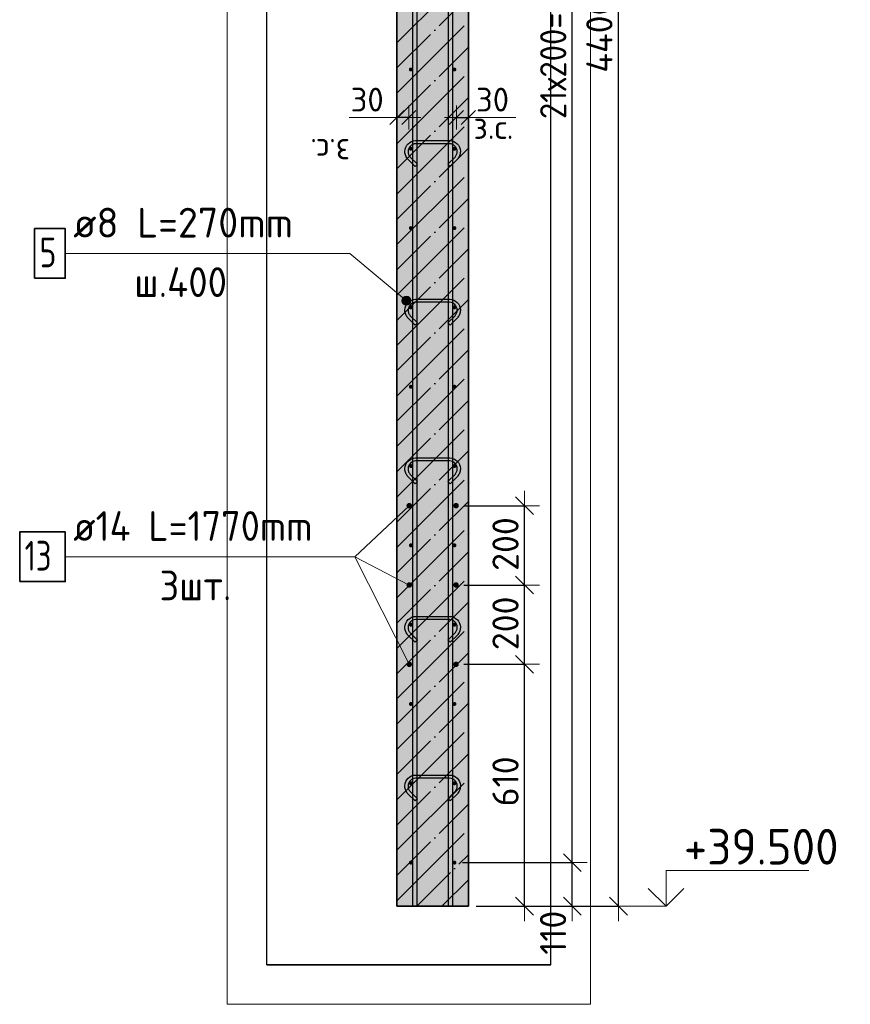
# Model space of a CAD drawing. Header units: millimetres. Extents: x 5077 to 50019, y 6526 to 90933.
# Tile 49 of 60: x 37315 to 39409, y 36386 to 38869. Entities that reach past the tile are written whole.
import ezdxf

# ---------------------------------------------------------------- set-up
doc = ezdxf.new("R2010")
doc.units = ezdxf.units.MM
doc.header["$PDMODE"] = 65
doc.linetypes.add('______11', pattern=[150, 120, -15, 0, -15])
doc.linetypes.add('______5', pattern=[330, 240, -30, 30, -30])
for name, color, linetype, lineweight in [('Standard', 7, 'Continuous', 25), ('Арм.стержн. вертикальными 1', 22, 'Continuous', 35), ('Арм.стержн.горизонт. 1', 180, 'Continuous', 35), ('Арм.стержн.горизонт. 2', 202, 'Continuous', 35), ('Высотная отметки_ общее', 7, 'Continuous', 13), ('Размерная линия_ общее', 7, 'Continuous', 13), ('Размерная линия_ общее_1', 7, 'Continuous', 13)]:
    doc.layers.add(name, color=color, linetype=linetype, lineweight=lineweight)
doc.layers.add('Арм.стержн.Стяжки', color=7, linetype='Continuous', lineweight=35, true_color=0x501e0f)
doc.styles.add('ISOCPEUR', font='ISOCPEUR')
doc.dimstyles.new('DIMSTYLE_3', dxfattribs={"dimtxt": 66, "dimasz": 75, "dimexe": 0, "dimexo": 0, "dimgap": 33, "dimtad": 2, "dimdec": 0, "dimrnd": 5, "dimzin": 12, "dimdsep": 46, "dimtxsty": 'ISOCPEUR', "dimblk1": 'ALL_ML_STRICH', "dimblk2": 'ALL_ML_STRICH', "dimsah": 1, "dimcen": 0, "dimclrd": 7, "dimclre": 256, "dimclrt": 7, "dimadec": 0, "dimazin": 0, "dimtfac": 1, "dimtdec": 0, "dimtix": 1, "dimtmove": 2, "dimatfit": 3, "dimfxl": 0, "dimtvp": 1.2, "dimtzin": 0, "dimlwd": 0, "dimlwe": -3, "dimarcsym": 0})
doc.dimstyles.new('DIMSTYLE_8', dxfattribs={"dimtxt": 60, "dimasz": 60, "dimexe": 0, "dimexo": 0.001, "dimgap": 30, "dimtad": 2, "dimdec": 0, "dimrnd": 5, "dimzin": 12, "dimdsep": 46, "dimtxsty": 'ISOCPEUR', "dimblk1": 'ALL_ML_STRICH', "dimblk2": 'ALL_ML_STRICH', "dimsah": 1, "dimcen": 0, "dimse1": 1, "dimse2": 1, "dimclrd": 7, "dimclre": 256, "dimclrt": 7, "dimadec": 0, "dimazin": 0, "dimtfac": 1, "dimtdec": 0, "dimtix": 1, "dimtmove": 2, "dimatfit": 3, "dimfxl": 0, "dimtvp": 1.2, "dimtzin": 0, "dimlwd": 0, "dimlwe": -3, "dimarcsym": 0})
doc.dimstyles.new('DIMSTYLE_9', dxfattribs={"dimtxt": 66, "dimasz": 75, "dimexe": 0, "dimexo": 0, "dimgap": 33, "dimtad": 2, "dimdec": 0, "dimrnd": 5, "dimzin": 12, "dimdsep": 46, "dimtxsty": 'ISOCPEUR', "dimblk1": 'ALL_ML_STRICH', "dimblk2": 'ALL_ML_STRICH', "dimsah": 1, "dimcen": 0, "dimclrd": 7, "dimclre": 256, "dimclrt": 7, "dimadec": 0, "dimazin": 0, "dimtfac": 1, "dimtdec": 0, "dimtix": 1, "dimtmove": 2, "dimatfit": 3, "dimfxl": 0, "dimtzin": 0, "dimlwd": 0, "dimlwe": -3, "dimarcsym": 0})

# ---------------------------------------------------------------- blocks, each defined once
blk = doc.blocks.new('ALL_ML_STRICH')
at = {"color": 0, "linetype": 'ByBlock', "lineweight": -2}
for p, q in [((0, -0.5), (0, 0.5)), ((-1, 0), (0.5, 0)), ((-0.3, -0.3), (0.3, 0.3))]:
    blk.add_line(p, q, dxfattribs=at)
blk = doc.blocks.new('*D32')
at = {"layer": 'DEFPOINTS', "color": 7, "linetype": 'Continuous', "lineweight": 13, "transparency": 33554687}
for p in [(38416.3, 38622.3), (38416.3, 38613.6), (38446.3, 38613.6)]:
    blk.add_point(p, dxfattribs=at)
at = {"layer": 'Размерная линия_ общее_1', "color": 7, "linetype": 'Continuous', "lineweight": -2, "transparency": 33554687}
blk.add_line((38416.3, 38622.3), (38446.3, 38622.3), dxfattribs=at)
at = {"layer": 'Размерная линия_ общее_1', "color": 7, "linetype": 'Continuous', "lineweight": 13, "transparency": 33554687, "xscale": 60, "yscale": 60, "zscale": 60, "rotation": 180}
blk.add_blockref('ALL_ML_STRICH', (38416.3, 38622.3), dxfattribs=at)
at = {"layer": 'Размерная линия_ общее_1', "color": 7, "linetype": 'Continuous', "lineweight": 13, "transparency": 33554687, "xscale": 60, "yscale": 60, "zscale": 60}
blk.add_blockref('ALL_ML_STRICH', (38446.3, 38622.3), dxfattribs=at)
at = {"layer": 'Размерная линия_ общее_1', "color": 7, "linetype": 'Continuous', "lineweight": 13, "transparency": 33554687, "insert": (38507.3, 38667.3), "char_height": 60, "width": 120, "attachment_point": 5, "style": 'ISOCPEUR'}
blk.add_mtext('\\A1;{30}', dxfattribs=at)
at = {"layer": 'Размерная линия_ общее_1', "color": 7, "linetype": 'Continuous', "lineweight": 13, "transparency": 33554687, "insert": (38459.3, 38628.2), "char_height": 60, "width": 3, "attachment_point": 1, "line_spacing_factor": 0.60241, "style": 'ISOCPEUR'}
blk.add_mtext('з.с.', dxfattribs=at)
blk = doc.blocks.new('*D33')
at = {"layer": 'DEFPOINTS', "color": 7, "linetype": 'Continuous', "lineweight": 13, "transparency": 33554687}
for p in [(38266.3, 38613.6), (38296.3, 38622.3), (38296.3, 38613.6)]:
    blk.add_point(p, dxfattribs=at)
at = {"layer": 'Размерная линия_ общее_1', "color": 7, "linetype": 'Continuous', "lineweight": -2, "transparency": 33554687}
blk.add_line((38296.3, 38622.3), (38266.3, 38622.3), dxfattribs=at)
at = {"layer": 'Размерная линия_ общее_1', "color": 7, "linetype": 'Continuous', "lineweight": 13, "transparency": 33554687, "xscale": 60, "yscale": 60, "zscale": 60}
for p, rotation in [((38296.3, 38622.3), 360), ((38266.3, 38622.3), 180)]:
    blk.add_blockref('ALL_ML_STRICH', p, dxfattribs=dict(at, rotation=rotation))
at = {"layer": 'Размерная линия_ общее_1', "color": 7, "linetype": 'Continuous', "lineweight": 13, "transparency": 33554687, "insert": (38191.3, 38667.3), "char_height": 60, "width": 120, "attachment_point": 5, "style": 'ISOCPEUR'}
blk.add_mtext('\\A1;{30}', dxfattribs=at)
at = {"layer": 'Размерная линия_ общее_1', "color": 7, "linetype": 'Continuous', "lineweight": 13, "transparency": 33554687, "insert": (38148.3, 38508.2), "char_height": 60, "width": 3, "attachment_point": 1, "rotation": 180, "line_spacing_factor": 0.60241, "style": 'ISOCPEUR'}
blk.add_mtext('з.с.', dxfattribs=at)
blk = doc.blocks.new('*D196')
at = {"layer": 'DEFPOINTS', "color": 7, "linetype": 'Continuous', "lineweight": 13, "transparency": 33554687}
for p in [(38415.3, 37243.3), (38446.3, 36633.3), (38588, 36633.3)]:
    blk.add_point(p, dxfattribs=at)
at = {"layer": 'Размерная линия_ общее', "color": 253, "linetype": 'Continuous', "lineweight": -2, "true_color": 0xa0a0a0, "transparency": 33554687}
for p, q in [((38435.3, 37243.3), (38588, 37243.3)), ((38466.3, 36633.3), (38588, 36633.3))]:
    blk.add_line(p, q, dxfattribs=at)
at = {"layer": 'Размерная линия_ общее', "color": 7, "linetype": 'Continuous', "lineweight": -2, "transparency": 33554687}
blk.add_line((38588, 36633.3), (38588, 37243.3), dxfattribs=at)
at = {"layer": 'Размерная линия_ общее', "color": 7, "linetype": 'Continuous', "lineweight": 13, "transparency": 33554687, "xscale": 75, "yscale": 75, "zscale": 75}
for p, rotation in [((38588, 37243.3), 90), ((38588, 36633.3), 270)]:
    blk.add_blockref('ALL_ML_STRICH', p, dxfattribs=dict(at, rotation=rotation))
at = {"layer": 'Размерная линия_ общее', "color": 7, "linetype": 'Continuous', "lineweight": 13, "transparency": 33554687, "insert": (38540, 36948.2), "char_height": 66, "width": 198, "attachment_point": 5, "rotation": 90, "style": 'ISOCPEUR'}
blk.add_mtext('\\A1;{610}', dxfattribs=at)
blk = doc.blocks.new('*D197')
at = {"layer": 'DEFPOINTS', "color": 7, "linetype": 'Continuous', "lineweight": 13, "transparency": 33554687}
for p in [(38415.3, 37443.3), (38415.3, 37243.3), (38588, 37243.3)]:
    blk.add_point(p, dxfattribs=at)
at = {"layer": 'Размерная линия_ общее', "color": 253, "linetype": 'Continuous', "lineweight": -2, "true_color": 0xa0a0a0, "transparency": 33554687}
for p, q in [((38435.3, 37443.3), (38588, 37443.3)), ((38435.3, 37243.3), (38588, 37243.3))]:
    blk.add_line(p, q, dxfattribs=at)
at = {"layer": 'Размерная линия_ общее', "color": 7, "linetype": 'Continuous', "lineweight": -2, "transparency": 33554687}
blk.add_line((38588, 37243.3), (38588, 37443.3), dxfattribs=at)
at = {"layer": 'Размерная линия_ общее', "color": 7, "linetype": 'Continuous', "lineweight": 13, "transparency": 33554687, "xscale": 75, "yscale": 75, "zscale": 75}
for p, rotation in [((38588, 37443.3), 90), ((38588, 37243.3), 270)]:
    blk.add_blockref('ALL_ML_STRICH', p, dxfattribs=dict(at, rotation=rotation))
at = {"layer": 'Размерная линия_ общее', "color": 7, "linetype": 'Continuous', "lineweight": 13, "transparency": 33554687, "insert": (38540, 37346.6), "char_height": 66, "width": 198, "attachment_point": 5, "rotation": 90, "style": 'ISOCPEUR'}
blk.add_mtext('\\A1;{200}', dxfattribs=at)
blk = doc.blocks.new('*D198')
at = {"layer": 'DEFPOINTS', "color": 7, "linetype": 'Continuous', "lineweight": 13, "transparency": 33554687}
for p in [(38415.3, 37643.3), (38415.3, 37443.3), (38588, 37443.3)]:
    blk.add_point(p, dxfattribs=at)
at = {"layer": 'Размерная линия_ общее', "color": 253, "linetype": 'Continuous', "lineweight": -2, "true_color": 0xa0a0a0, "transparency": 33554687}
for p, q in [((38435.3, 37643.3), (38588, 37643.3)), ((38435.3, 37443.3), (38588, 37443.3))]:
    blk.add_line(p, q, dxfattribs=at)
at = {"layer": 'Размерная линия_ общее', "color": 7, "linetype": 'Continuous', "lineweight": -2, "transparency": 33554687}
blk.add_line((38588, 37443.3), (38588, 37643.3), dxfattribs=at)
at = {"layer": 'Размерная линия_ общее', "color": 7, "linetype": 'Continuous', "lineweight": 13, "transparency": 33554687, "xscale": 75, "yscale": 75, "zscale": 75}
for p, rotation in [((38588, 37643.3), 90), ((38588, 37443.3), 270)]:
    blk.add_blockref('ALL_ML_STRICH', p, dxfattribs=dict(at, rotation=rotation))
at = {"layer": 'Размерная линия_ общее', "color": 7, "linetype": 'Continuous', "lineweight": 13, "transparency": 33554687, "insert": (38540, 37546.6), "char_height": 66, "width": 198, "attachment_point": 5, "rotation": 90, "style": 'ISOCPEUR'}
blk.add_mtext('\\A1;{200}', dxfattribs=at)
blk = doc.blocks.new('*D283')
at = {"layer": 'DEFPOINTS', "color": 7, "linetype": 'Continuous', "lineweight": 13, "transparency": 33554687}
for p in [(38411.3, 36743.3), (38446.3, 36633.3), (38708.3, 36633.3)]:
    blk.add_point(p, dxfattribs=at)
at = {"layer": 'Размерная линия_ общее', "color": 253, "linetype": 'Continuous', "lineweight": -2, "true_color": 0xa0a0a0, "transparency": 33554687}
for p, q in [((38431.3, 36743.3), (38708.3, 36743.3)), ((38466.3, 36633.3), (38708.3, 36633.3))]:
    blk.add_line(p, q, dxfattribs=at)
at = {"layer": 'Размерная линия_ общее', "color": 7, "linetype": 'Continuous', "lineweight": -2, "transparency": 33554687}
blk.add_line((38708.3, 36633.3), (38708.3, 36743.3), dxfattribs=at)
at = {"layer": 'Размерная линия_ общее', "color": 7, "linetype": 'Continuous', "lineweight": 13, "transparency": 33554687, "xscale": 75, "yscale": 75, "zscale": 75}
for p, rotation in [((38708.3, 36743.3), 90), ((38708.3, 36633.3), 270)]:
    blk.add_blockref('ALL_ML_STRICH', p, dxfattribs=dict(at, rotation=rotation))
at = {"layer": 'Размерная линия_ общее', "color": 7, "linetype": 'Continuous', "lineweight": 13, "transparency": 33554687, "insert": (38659.9, 36566.5), "char_height": 66, "width": 198, "attachment_point": 5, "rotation": 90, "style": 'ISOCPEUR'}
blk.add_mtext('\\A1;{110}', dxfattribs=at)
blk = doc.blocks.new('*D284')
at = {"layer": 'DEFPOINTS', "color": 7, "linetype": 'Continuous', "lineweight": 13, "transparency": 33554687}
for p in [(38411.3, 40943.3), (38411.3, 36743.3), (38708.3, 36743.3)]:
    blk.add_point(p, dxfattribs=at)
at = {"layer": 'Размерная линия_ общее', "color": 253, "linetype": 'Continuous', "lineweight": -2, "true_color": 0xa0a0a0, "transparency": 33554687}
for p, q in [((38431.3, 40943.3), (38708.3, 40943.3)), ((38431.3, 36743.3), (38708.3, 36743.3))]:
    blk.add_line(p, q, dxfattribs=at)
at = {"layer": 'Размерная линия_ общее', "color": 7, "linetype": 'Continuous', "lineweight": -2, "transparency": 33554687}
blk.add_line((38708.3, 36743.3), (38708.3, 40943.3), dxfattribs=at)
at = {"layer": 'Размерная линия_ общее', "color": 7, "linetype": 'Continuous', "lineweight": 13, "transparency": 33554687, "xscale": 75, "yscale": 75, "zscale": 75}
for p, rotation in [((38708.3, 40943.3), 90), ((38708.3, 36743.3), 270)]:
    blk.add_blockref('ALL_ML_STRICH', p, dxfattribs=dict(at, rotation=rotation))
at = {"layer": 'Размерная линия_ общее', "color": 7, "linetype": 'Continuous', "lineweight": 13, "transparency": 33554687, "insert": (38627.3, 38618.3), "char_height": 66, "width": 3.3, "attachment_point": 1, "rotation": 90, "line_spacing_factor": 0.60241, "style": 'ISOCPEUR'}
blk.add_mtext('\\W0.91;21х200=4200', dxfattribs=at)
blk = doc.blocks.new('*D286')
at = {"layer": 'DEFPOINTS', "color": 7, "linetype": 'Continuous', "lineweight": 13, "transparency": 33554687}
for p in [(38446.3, 41033.3), (38446.3, 36633.3), (38824.7, 36633.3)]:
    blk.add_point(p, dxfattribs=at)
at = {"layer": 'Размерная линия_ общее', "color": 253, "linetype": 'Continuous', "lineweight": -2, "true_color": 0xa0a0a0, "transparency": 33554687}
for p, q in [((38466.3, 41033.3), (38824.7, 41033.3)), ((38466.3, 36633.3), (38824.7, 36633.3))]:
    blk.add_line(p, q, dxfattribs=at)
at = {"layer": 'Размерная линия_ общее', "color": 7, "linetype": 'Continuous', "lineweight": -2, "transparency": 33554687}
blk.add_line((38824.7, 36633.3), (38824.7, 41033.3), dxfattribs=at)
at = {"layer": 'Размерная линия_ общее', "color": 7, "linetype": 'Continuous', "lineweight": 13, "transparency": 33554687, "xscale": 75, "yscale": 75, "zscale": 75}
for p, rotation in [((38824.7, 41033.3), 90), ((38824.7, 36633.3), 270)]:
    blk.add_blockref('ALL_ML_STRICH', p, dxfattribs=dict(at, rotation=rotation))
at = {"layer": 'Размерная линия_ общее', "color": 7, "linetype": 'Continuous', "lineweight": 13, "transparency": 33554687, "insert": (38776.7, 38830), "char_height": 66, "width": 264, "attachment_point": 5, "rotation": 90, "style": 'ISOCPEUR'}
blk.add_mtext('\\A1;{4400}', dxfattribs=at)
blk = doc.blocks.new('COMPLEX_ELEVATIONDIM_3')
at = {"layer": 'Высотная отметки_ общее', "color": 7, "linetype": 'Continuous', "lineweight": 13, "transparency": 33554687}
for p, q in [((38944.7, 36633.3), (38944.7, 36723.3)), ((38944.7, 36723.3), (39304.7, 36723.3)), ((38944.7, 36633.3), (38899.7, 36678.3)), ((38944.7, 36633.3), (38989.7, 36678.3)), ((38944.7, 36633.3), (38944.7, 36633.3)), ((38944.7, 36633.3), (38944.7, 36633.3)), ((38944.7, 36633.3), (38944.7, 36633.3)), ((38944.7, 36633.3), (38944.7, 36633.3))]:
    blk.add_line(p, q, dxfattribs=at)
blk.add_lwpolyline([(38944.7, 36633.3), (38884.7, 36633.3), (38884.7, 36633.3), (38838.5, 36633.3)], dxfattribs=at)
at = {"layer": 'Высотная отметки_ общее', "color": 7, "linetype": 'Continuous', "lineweight": 13, "transparency": 33554687, "insert": (38989.7, 36738.3), "char_height": 90, "width": 447.716, "attachment_point": 7, "style": 'ISOCPEUR'}
blk.add_mtext('\\W0.96;+39.500', dxfattribs=at)

msp = doc.modelspace()

# ---------------------------------------------------------------- hatches: boundary and pattern name
at = {"layer": 'Standard', "linetype": 'Continuous', "lineweight": -3, "true_color": 0xc7c7c7, "transparency": 33554687}
msp.add_hatch(color=9, dxfattribs=at).paths.add_polyline_path([(38446.3, 41033.3), (38266.3, 41033.3), (38266.3, 36633.3), (38446.3, 36633.3)])
at = {"layer": 'Арм.стержн.горизонт. 1', "linetype": 'Continuous', "lineweight": 50, "transparency": 33554687}
for points in [[(38306.3, 38743.3), (38305.9, 38745.3), (38304.8, 38746.9), (38303.2, 38748), (38301.3, 38748.3), (38299.4, 38748), (38297.8, 38746.9), (38296.7, 38745.3), (38296.3, 38743.3), (38296.7, 38741.4), (38297.8, 38739.8), (38299.4, 38738.7), (38301.3, 38738.3), (38303.2, 38738.7), (38304.8, 38739.8), (38305.9, 38741.4)], [(38416.3, 38743.3), (38415.9, 38745.3), (38414.8, 38746.9), (38413.2, 38748), (38411.3, 38748.3), (38409.4, 38748), (38407.8, 38746.9), (38406.7, 38745.3), (38406.3, 38743.3), (38406.7, 38741.4), (38407.8, 38739.8), (38409.4, 38738.7), (38411.3, 38738.3), (38413.2, 38738.7), (38414.8, 38739.8), (38415.9, 38741.4)], [(38306.3, 38543.3), (38305.9, 38545.3), (38304.8, 38546.9), (38303.2, 38548), (38301.3, 38548.3), (38299.4, 38548), (38297.8, 38546.9), (38296.7, 38545.3), (38296.3, 38543.3), (38296.7, 38541.4), (38297.8, 38539.8), (38299.4, 38538.7), (38301.3, 38538.3), (38303.2, 38538.7), (38304.8, 38539.8), (38305.9, 38541.4)], [(38416.3, 38543.3), (38415.9, 38545.3), (38414.8, 38546.9), (38413.2, 38548), (38411.3, 38548.3), (38409.4, 38548), (38407.8, 38546.9), (38406.7, 38545.3), (38406.3, 38543.3), (38406.7, 38541.4), (38407.8, 38539.8), (38409.4, 38538.7), (38411.3, 38538.3), (38413.2, 38538.7), (38414.8, 38539.8), (38415.9, 38541.4)], [(38306.3, 38343.3), (38305.9, 38345.3), (38304.8, 38346.9), (38303.2, 38348), (38301.3, 38348.3), (38299.4, 38348), (38297.8, 38346.9), (38296.7, 38345.3), (38296.3, 38343.3), (38296.7, 38341.4), (38297.8, 38339.8), (38299.4, 38338.7), (38301.3, 38338.3), (38303.2, 38338.7), (38304.8, 38339.8), (38305.9, 38341.4)], [(38416.3, 38343.3), (38415.9, 38345.3), (38414.8, 38346.9), (38413.2, 38348), (38411.3, 38348.3), (38409.4, 38348), (38407.8, 38346.9), (38406.7, 38345.3), (38406.3, 38343.3), (38406.7, 38341.4), (38407.8, 38339.8), (38409.4, 38338.7), (38411.3, 38338.3), (38413.2, 38338.7), (38414.8, 38339.8), (38415.9, 38341.4)], [(38306.3, 38143.3), (38305.9, 38145.3), (38304.8, 38146.9), (38303.2, 38148), (38301.3, 38148.3), (38299.4, 38148), (38297.8, 38146.9), (38296.7, 38145.3), (38296.3, 38143.3), (38296.7, 38141.4), (38297.8, 38139.8), (38299.4, 38138.7), (38301.3, 38138.3), (38303.2, 38138.7), (38304.8, 38139.8), (38305.9, 38141.4)], [(38416.3, 38143.3), (38415.9, 38145.3), (38414.8, 38146.9), (38413.2, 38148), (38411.3, 38148.3), (38409.4, 38148), (38407.8, 38146.9), (38406.7, 38145.3), (38406.3, 38143.3), (38406.7, 38141.4), (38407.8, 38139.8), (38409.4, 38138.7), (38411.3, 38138.3), (38413.2, 38138.7), (38414.8, 38139.8), (38415.9, 38141.4)], [(38306.3, 37943.3), (38305.9, 37945.3), (38304.8, 37946.9), (38303.2, 37948), (38301.3, 37948.3), (38299.4, 37948), (38297.8, 37946.9), (38296.7, 37945.3), (38296.3, 37943.3), (38296.7, 37941.4), (38297.8, 37939.8), (38299.4, 37938.7), (38301.3, 37938.3), (38303.2, 37938.7), (38304.8, 37939.8), (38305.9, 37941.4)], [(38416.3, 37943.3), (38415.9, 37945.3), (38414.8, 37946.9), (38413.2, 37948), (38411.3, 37948.3), (38409.4, 37948), (38407.8, 37946.9), (38406.7, 37945.3), (38406.3, 37943.3), (38406.7, 37941.4), (38407.8, 37939.8), (38409.4, 37938.7), (38411.3, 37938.3), (38413.2, 37938.7), (38414.8, 37939.8), (38415.9, 37941.4)], [(38306.3, 37743.3), (38305.9, 37745.3), (38304.8, 37746.9), (38303.2, 37748), (38301.3, 37748.3), (38299.4, 37748), (38297.8, 37746.9), (38296.7, 37745.3), (38296.3, 37743.3), (38296.7, 37741.4), (38297.8, 37739.8), (38299.4, 37738.7), (38301.3, 37738.3), (38303.2, 37738.7), (38304.8, 37739.8), (38305.9, 37741.4)], [(38416.3, 37743.3), (38415.9, 37745.3), (38414.8, 37746.9), (38413.2, 37748), (38411.3, 37748.3), (38409.4, 37748), (38407.8, 37746.9), (38406.7, 37745.3), (38406.3, 37743.3), (38406.7, 37741.4), (38407.8, 37739.8), (38409.4, 37738.7), (38411.3, 37738.3), (38413.2, 37738.7), (38414.8, 37739.8), (38415.9, 37741.4)], [(38306.3, 37543.3), (38305.9, 37545.3), (38304.8, 37546.9), (38303.2, 37548), (38301.3, 37548.3), (38299.4, 37548), (38297.8, 37546.9), (38296.7, 37545.3), (38296.3, 37543.3), (38296.7, 37541.4), (38297.8, 37539.8), (38299.4, 37538.7), (38301.3, 37538.3), (38303.2, 37538.7), (38304.8, 37539.8), (38305.9, 37541.4)], [(38416.3, 37543.3), (38415.9, 37545.3), (38414.8, 37546.9), (38413.2, 37548), (38411.3, 37548.3), (38409.4, 37548), (38407.8, 37546.9), (38406.7, 37545.3), (38406.3, 37543.3), (38406.7, 37541.4), (38407.8, 37539.8), (38409.4, 37538.7), (38411.3, 37538.3), (38413.2, 37538.7), (38414.8, 37539.8), (38415.9, 37541.4)], [(38306.3, 37343.3), (38305.9, 37345.3), (38304.8, 37346.9), (38303.2, 37348), (38301.3, 37348.3), (38299.4, 37348), (38297.8, 37346.9), (38296.7, 37345.3), (38296.3, 37343.3), (38296.7, 37341.4), (38297.8, 37339.8), (38299.4, 37338.7), (38301.3, 37338.3), (38303.2, 37338.7), (38304.8, 37339.8), (38305.9, 37341.4)], [(38416.3, 37343.3), (38415.9, 37345.3), (38414.8, 37346.9), (38413.2, 37348), (38411.3, 37348.3), (38409.4, 37348), (38407.8, 37346.9), (38406.7, 37345.3), (38406.3, 37343.3), (38406.7, 37341.4), (38407.8, 37339.8), (38409.4, 37338.7), (38411.3, 37338.3), (38413.2, 37338.7), (38414.8, 37339.8), (38415.9, 37341.4)], [(38306.3, 37143.3), (38305.9, 37145.3), (38304.8, 37146.9), (38303.2, 37148), (38301.3, 37148.3), (38299.4, 37148), (38297.8, 37146.9), (38296.7, 37145.3), (38296.3, 37143.3), (38296.7, 37141.4), (38297.8, 37139.8), (38299.4, 37138.7), (38301.3, 37138.3), (38303.2, 37138.7), (38304.8, 37139.8), (38305.9, 37141.4)], [(38416.3, 37143.3), (38415.9, 37145.3), (38414.8, 37146.9), (38413.2, 37148), (38411.3, 37148.3), (38409.4, 37148), (38407.8, 37146.9), (38406.7, 37145.3), (38406.3, 37143.3), (38406.7, 37141.4), (38407.8, 37139.8), (38409.4, 37138.7), (38411.3, 37138.3), (38413.2, 37138.7), (38414.8, 37139.8), (38415.9, 37141.4)], [(38306.3, 36943.3), (38305.9, 36945.3), (38304.8, 36946.9), (38303.2, 36948), (38301.3, 36948.3), (38299.4, 36948), (38297.8, 36946.9), (38296.7, 36945.3), (38296.3, 36943.3), (38296.7, 36941.4), (38297.8, 36939.8), (38299.4, 36938.7), (38301.3, 36938.3), (38303.2, 36938.7), (38304.8, 36939.8), (38305.9, 36941.4)], [(38416.3, 36943.3), (38415.9, 36945.3), (38414.8, 36946.9), (38413.2, 36948), (38411.3, 36948.3), (38409.4, 36948), (38407.8, 36946.9), (38406.7, 36945.3), (38406.3, 36943.3), (38406.7, 36941.4), (38407.8, 36939.8), (38409.4, 36938.7), (38411.3, 36938.3), (38413.2, 36938.7), (38414.8, 36939.8), (38415.9, 36941.4)], [(38306.3, 36743.3), (38305.9, 36745.3), (38304.8, 36746.9), (38303.2, 36748), (38301.3, 36748.3), (38299.4, 36748), (38297.8, 36746.9), (38296.7, 36745.3), (38296.3, 36743.3), (38296.7, 36741.4), (38297.8, 36739.8), (38299.4, 36738.7), (38301.3, 36738.3), (38303.2, 36738.7), (38304.8, 36739.8), (38305.9, 36741.4)], [(38416.3, 36743.3), (38415.9, 36745.3), (38414.8, 36746.9), (38413.2, 36748), (38411.3, 36748.3), (38409.4, 36748), (38407.8, 36746.9), (38406.7, 36745.3), (38406.3, 36743.3), (38406.7, 36741.4), (38407.8, 36739.8), (38409.4, 36738.7), (38411.3, 36738.3), (38413.2, 36738.7), (38414.8, 36739.8), (38415.9, 36741.4)]]:
    msp.add_hatch(color=4, dxfattribs=at).paths.add_polyline_path(points)
at = {"layer": 'Арм.стержн.горизонт. 2', "linetype": 'Continuous', "lineweight": 50, "transparency": 33554687}
for points in [[(38304.3, 37643.3), (38303.8, 37646), (38302.3, 37648.3), (38300, 37649.8), (38297.3, 37650.3), (38294.6, 37649.8), (38292.4, 37648.3), (38290.8, 37646), (38290.3, 37643.3), (38290.8, 37640.7), (38292.4, 37638.4), (38294.6, 37636.9), (38297.3, 37636.3), (38300, 37636.9), (38302.3, 37638.4), (38303.8, 37640.7)], [(38422.3, 37643.3), (38421.8, 37646), (38420.3, 37648.3), (38418, 37649.8), (38415.3, 37650.3), (38412.6, 37649.8), (38410.4, 37648.3), (38408.8, 37646), (38408.3, 37643.3), (38408.8, 37640.7), (38410.4, 37638.4), (38412.6, 37636.9), (38415.3, 37636.3), (38418, 37636.9), (38420.3, 37638.4), (38421.8, 37640.7)], [(38304.3, 37443.3), (38303.8, 37446), (38302.3, 37448.3), (38300, 37449.8), (38297.3, 37450.3), (38294.6, 37449.8), (38292.4, 37448.3), (38290.8, 37446), (38290.3, 37443.3), (38290.8, 37440.7), (38292.4, 37438.4), (38294.6, 37436.9), (38297.3, 37436.3), (38300, 37436.9), (38302.3, 37438.4), (38303.8, 37440.7)], [(38422.3, 37443.3), (38421.8, 37446), (38420.3, 37448.3), (38418, 37449.8), (38415.3, 37450.3), (38412.6, 37449.8), (38410.4, 37448.3), (38408.8, 37446), (38408.3, 37443.3), (38408.8, 37440.7), (38410.4, 37438.4), (38412.6, 37436.9), (38415.3, 37436.3), (38418, 37436.9), (38420.3, 37438.4), (38421.8, 37440.7)], [(38304.3, 37243.3), (38303.8, 37246), (38302.3, 37248.3), (38300, 37249.8), (38297.3, 37250.3), (38294.6, 37249.8), (38292.4, 37248.3), (38290.8, 37246), (38290.3, 37243.3), (38290.8, 37240.7), (38292.4, 37238.4), (38294.6, 37236.9), (38297.3, 37236.3), (38300, 37236.9), (38302.3, 37238.4), (38303.8, 37240.7)], [(38422.3, 37243.3), (38421.8, 37246), (38420.3, 37248.3), (38418, 37249.8), (38415.3, 37250.3), (38412.6, 37249.8), (38410.4, 37248.3), (38408.8, 37246), (38408.3, 37243.3), (38408.8, 37240.7), (38410.4, 37238.4), (38412.6, 37236.9), (38415.3, 37236.3), (38418, 37236.9), (38420.3, 37238.4), (38421.8, 37240.7)]]:
    msp.add_hatch(color=7, dxfattribs=at).paths.add_polyline_path(points)
at = {"layer": 'Арм.стержн.Стяжки', "linetype": 'Continuous', "lineweight": 13, "transparency": 33554687}
for points in [[(38279.3, 38162.1), (38286.5, 38170.7), (38281.7, 38167.4)], [(38286.5, 38170.7), (38279.3, 38162.1), (38279.8, 38156.4)], [(38286.5, 38170.7), (38279.8, 38156.4), (38292.2, 38171.2)], [(38292.2, 38171.2), (38279.8, 38156.4), (38283.1, 38151.6)], [(38292.2, 38171.2), (38283.1, 38151.6), (38297.5, 38168.8)], [(38297.5, 38168.8), (38283.1, 38151.6), (38288.4, 38149.2)], [(38297.5, 38168.8), (38288.4, 38149.2), (38300.8, 38164)], [(38300.8, 38164), (38288.4, 38149.2), (38294.1, 38149.7)], [(38300.8, 38164), (38294.1, 38149.7), (38301.3, 38158.3)], [(38301.3, 38158.3), (38294.1, 38149.7), (38298.9, 38153)]]:
    msp.add_hatch(color=7, dxfattribs=at).paths.add_polyline_path(points)

# ---------------------------------------------------------------- linework, layer by layer
at = {"layer": 'Standard', "color": 52, "linetype": 'Continuous', "lineweight": -3, "transparency": 33554687}
for p, q in [((37938.5, 36485.9), (37938.5, 41328)), ((37938.5, 36485.9), (37938.5, 41328)), ((38654.1, 36485.9), (38654.1, 41328)), ((38654.1, 36485.9), (38654.1, 41328)), ((37938.5, 36485.9), (38654.1, 36485.9)), ((38654.1, 36485.9), (37938.5, 36485.9))]:
    msp.add_line(p, q, dxfattribs=at)
at = {"layer": 'Standard', "color": 7, "linetype": 'Continuous', "lineweight": 35, "transparency": 33554687}
for p, q in [((38266.3, 41033.3), (38266.3, 36633.3)), ((38446.3, 36633.3), (38446.3, 41033.3)), ((38266.3, 36633.3), (38446.3, 36633.3))]:
    msp.add_line(p, q, dxfattribs=at)
at = {"layer": 'Standard', "color": 253, "linetype": '______5', "lineweight": -3, "true_color": 0xababab, "transparency": 33554687}
for p, q in [((38266.3, 38810.7), (38446.3, 38990.7)), ((38266.3, 38683.5), (38446.3, 38863.5)), ((38266.3, 38556.2), (38446.3, 38736.2)), ((38266.3, 38428.9), (38446.3, 38608.9)), ((38266.3, 38301.6), (38446.3, 38481.6)), ((38266.3, 38174.3), (38446.3, 38354.3)), ((38266.3, 38047.1), (38446.3, 38227.1)), ((38266.3, 37919.8), (38446.3, 38099.8)), ((38266.3, 37792.5), (38446.3, 37972.5)), ((38266.3, 37665.2), (38446.3, 37845.2)), ((38266.3, 37537.9), (38446.3, 37717.9)), ((38266.3, 37410.7), (38446.3, 37590.7)), ((38266.3, 37283.4), (38446.3, 37463.4)), ((38266.3, 37156.1), (38446.3, 37336.1)), ((38266.3, 37028.8), (38446.3, 37208.8)), ((38266.3, 36901.5), (38446.3, 37081.5)), ((38266.3, 36774.3), (38446.3, 36954.3)), ((38266.3, 36647), (38446.3, 36827)), ((38379.9, 36633.3), (38446.3, 36699.7))]:
    msp.add_line(p, q, dxfattribs=at)
at = {"layer": 'Standard', "color": 253, "linetype": '______11', "lineweight": -3, "true_color": 0xababab, "transparency": 33554687}
for p, q in [((38266.3, 38747.1), (38446.3, 38927.1)), ((38266.3, 38619.8), (38446.3, 38799.8)), ((38266.3, 38492.5), (38446.3, 38672.5)), ((38266.3, 38365.3), (38446.3, 38545.3)), ((38266.3, 38238), (38446.3, 38418)), ((38266.3, 38110.7), (38446.3, 38290.7)), ((38266.3, 37983.4), (38446.3, 38163.4)), ((38266.3, 37856.1), (38446.3, 38036.1)), ((38266.3, 37728.9), (38446.3, 37908.9)), ((38266.3, 37601.6), (38446.3, 37781.6)), ((38266.3, 37474.3), (38446.3, 37654.3)), ((38266.3, 37347), (38446.3, 37527)), ((38266.3, 37219.7), (38446.3, 37399.7)), ((38266.3, 37092.5), (38446.3, 37272.5)), ((38266.3, 36965.2), (38446.3, 37145.2)), ((38266.3, 36837.9), (38446.3, 37017.9)), ((38266.3, 36710.6), (38446.3, 36890.6)), ((38316.3, 36633.3), (38446.3, 36763.3)), ((38443.6, 36633.3), (38446.3, 36636.1))]:
    msp.add_line(p, q, dxfattribs=at)
at = {"layer": 'Standard', "color": 7, "linetype": 'Continuous', "lineweight": 13, "transparency": 33554687}
for p, q in [((38266.3, 38622.3), (38146.3, 38622.3)), ((38446.3, 38622.3), (38566.3, 38622.3))]:
    msp.add_line(p, q, dxfattribs=at)
msp.add_lwpolyline([(37838.5, 36385.9), (38754.1, 36385.9), (38754.1, 41428), (37838.5, 41428), (37838.5, 36385.9)], dxfattribs=at)
at = {"layer": 'Арм.стержн. вертикальными 1', "color": 4, "linetype": 'Continuous', "lineweight": 25, "transparency": 33554687}
for points in [[(38396.3, 36633.3), (38396.3, 41154.3), (38395.7, 41158.8), (38394.2, 41163.4), (38391.8, 41167.6), (38389, 41171), (38385.6, 41173.9), (38381.4, 41176.2), (38376.8, 41177.7), (38372.3, 41178.3), (38096.3, 41178.3), (38096.3, 41188.3), (38373, 41188.3), (38379.1, 41187.5), (38385.4, 41185.4), (38391.3, 41182.1), (38396.1, 41178.1), (38400.1, 41173.3), (38403.4, 41167.4), (38405.5, 41161.1), (38406.3, 41155), (38406.3, 36633.3), (38396.3, 36633.3)], [(38306.3, 36633.3), (38306.3, 41074.3), (38305.7, 41078.8), (38304.2, 41083.4), (38301.8, 41087.6), (38299, 41091), (38295.6, 41093.9), (38291.4, 41096.2), (38286.8, 41097.7), (38282.3, 41098.3), (37933.5, 41098.3), (37933.5, 41108.3), (38283, 41108.3), (38289.1, 41107.5), (38295.4, 41105.4), (38301.3, 41102.1), (38306.1, 41098.1), (38310.1, 41093.3), (38313.4, 41087.4), (38315.5, 41081.1), (38316.3, 41075), (38316.3, 36633.3), (38306.3, 36633.3)]]:
    msp.add_lwpolyline(points, dxfattribs=at)
at = {"layer": 'Арм.стержн.горизонт. 1', "color": 52, "linetype": 'Continuous', "lineweight": 25, "transparency": 33554687}
for p, q in [((38266.3, 36633.3), (38266.3, 36633.3)), ((38446.3, 36633.3), (38446.3, 36633.3))]:
    msp.add_line(p, q, dxfattribs=at)
at = {"layer": 'Арм.стержн.горизонт. 2', "color": 7, "linetype": 'Continuous', "lineweight": 13, "transparency": 33554687}
for p, q in [((38160.3, 37514.6), (38297.3, 37643.3)), ((37430.3, 37514.6), (38160.3, 37514.6)), ((38160.3, 37514.6), (38297.3, 37243.3)), ((38160.3, 37514.6), (38297.3, 37443.3))]:
    msp.add_line(p, q, dxfattribs=at)
at = {"layer": 'Арм.стержн.горизонт. 2', "color": 7, "linetype": 'Continuous', "lineweight": 35, "transparency": 33554687}
msp.add_lwpolyline([(37315.3, 37452.1), (37430.3, 37452.1), (37430.3, 37577.1), (37315.3, 37577.1), (37315.3, 37452.1)], dxfattribs=at)
at = {"layer": 'Арм.стержн.Стяжки', "color": 7, "linetype": 'Continuous', "lineweight": 13, "transparency": 33554687}
for p, q in [((37430.3, 38279.6), (38147.8, 38279.6)), ((38147.8, 38279.6), (38290.3, 38160.2)), ((38281.7, 38167.4), (38281.7, 38167.4)), ((38297.5, 38168.8), (38297.5, 38168.8)), ((38283.1, 38151.6), (38283.1, 38151.6)), ((38298.9, 38153), (38298.9, 38153))]:
    msp.add_line(p, q, dxfattribs=at)
at = {"layer": 'Арм.стержн.Стяжки', "color": 40, "linetype": 'Continuous', "lineweight": 25, "transparency": 33554687}
for points in [[(38312.1, 38498.8), (38294, 38516.9), (38292.4, 38518.8), (38290.9, 38520.9), (38289.5, 38523.2), (38288.4, 38525.5), (38287.6, 38527.9), (38286.9, 38530.4), (38286.5, 38533), (38286.3, 38535.5), (38286.3, 38537.5), (38287, 38542.4), (38288.7, 38547.5), (38291.3, 38552.2), (38294.5, 38556), (38298.4, 38559.2), (38303, 38561.9), (38308.1, 38563.5), (38313, 38564.2), (38399.6, 38564.2), (38404.5, 38563.5), (38409.6, 38561.9), (38414.3, 38559.2), (38418.1, 38556), (38421.3, 38552.2), (38424, 38547.5), (38425.6, 38542.4), (38426.3, 38537.5), (38426.3, 38535.5), (38426.1, 38533), (38425.7, 38530.4), (38425.1, 38527.9), (38424.2, 38525.5), (38423.1, 38523.2), (38421.8, 38520.9), (38420.2, 38518.8), (38418.6, 38516.9), (38400.5, 38498.8), (38394.9, 38504.5), (38412.7, 38522.3), (38414, 38523.8), (38415.1, 38525.3), (38416, 38526.9), (38416.8, 38528.6), (38417.4, 38530.3), (38417.9, 38532.1), (38418.2, 38533.9), (38418.3, 38535.8), (38418.3, 38537), (38417.8, 38540.6), (38416.6, 38544.3), (38414.7, 38547.6), (38412.4, 38550.3), (38409.7, 38552.6), (38406.4, 38554.5), (38402.7, 38555.7), (38399.1, 38556.2), (38313.5, 38556.2), (38309.9, 38555.7), (38306.3, 38554.5), (38302.9, 38552.6), (38300.2, 38550.3), (38297.9, 38547.6), (38296, 38544.3), (38294.8, 38540.6), (38294.3, 38537), (38294.3, 38535.8), (38294.4, 38533.9), (38294.7, 38532.1), (38295.2, 38530.3), (38295.8, 38528.6), (38296.6, 38526.9), (38297.6, 38525.3), (38298.7, 38523.8), (38299.9, 38522.3), (38317.8, 38504.5), (38312.1, 38498.8)], [(38312.1, 38098.8), (38294, 38116.9), (38292.4, 38118.8), (38290.9, 38120.9), (38289.5, 38123.2), (38288.4, 38125.5), (38287.6, 38127.9), (38286.9, 38130.4), (38286.5, 38133), (38286.3, 38135.5), (38286.3, 38137.5), (38287, 38142.4), (38288.7, 38147.5), (38291.3, 38152.2), (38294.5, 38156), (38298.4, 38159.2), (38303, 38161.9), (38308.1, 38163.5), (38313, 38164.2), (38399.6, 38164.2), (38404.5, 38163.5), (38409.6, 38161.9), (38414.3, 38159.2), (38418.1, 38156), (38421.3, 38152.2), (38424, 38147.5), (38425.6, 38142.4), (38426.3, 38137.5), (38426.3, 38135.5), (38426.1, 38133), (38425.7, 38130.4), (38425.1, 38127.9), (38424.2, 38125.5), (38423.1, 38123.2), (38421.8, 38120.9), (38420.2, 38118.8), (38418.6, 38116.9), (38400.5, 38098.8), (38394.9, 38104.5), (38412.7, 38122.3), (38414, 38123.8), (38415.1, 38125.3), (38416, 38126.9), (38416.8, 38128.6), (38417.4, 38130.3), (38417.9, 38132.1), (38418.2, 38133.9), (38418.3, 38135.8), (38418.3, 38137), (38417.8, 38140.6), (38416.6, 38144.3), (38414.7, 38147.6), (38412.4, 38150.3), (38409.7, 38152.6), (38406.4, 38154.5), (38402.7, 38155.7), (38399.1, 38156.2), (38313.5, 38156.2), (38309.9, 38155.7), (38306.3, 38154.5), (38302.9, 38152.6), (38300.2, 38150.3), (38297.9, 38147.6), (38296, 38144.3), (38294.8, 38140.6), (38294.3, 38137), (38294.3, 38135.8), (38294.4, 38133.9), (38294.7, 38132.1), (38295.2, 38130.3), (38295.8, 38128.6), (38296.6, 38126.9), (38297.6, 38125.3), (38298.7, 38123.8), (38299.9, 38122.3), (38317.8, 38104.5), (38312.1, 38098.8)], [(38312.1, 37698.8), (38294, 37716.9), (38292.4, 37718.8), (38290.9, 37720.9), (38289.5, 37723.2), (38288.4, 37725.5), (38287.6, 37727.9), (38286.9, 37730.4), (38286.5, 37733), (38286.3, 37735.5), (38286.3, 37737.5), (38287, 37742.4), (38288.7, 37747.5), (38291.3, 37752.2), (38294.5, 37756), (38298.4, 37759.2), (38303, 37761.9), (38308.1, 37763.5), (38313, 37764.2), (38399.6, 37764.2), (38404.5, 37763.5), (38409.6, 37761.9), (38414.3, 37759.2), (38418.1, 37756), (38421.3, 37752.2), (38424, 37747.5), (38425.6, 37742.4), (38426.3, 37737.5), (38426.3, 37735.5), (38426.1, 37733), (38425.7, 37730.4), (38425.1, 37727.9), (38424.2, 37725.5), (38423.1, 37723.2), (38421.8, 37720.9), (38420.2, 37718.8), (38418.6, 37716.9), (38400.5, 37698.8), (38394.9, 37704.5), (38412.7, 37722.3), (38414, 37723.8), (38415.1, 37725.3), (38416, 37726.9), (38416.8, 37728.6), (38417.4, 37730.3), (38417.9, 37732.1), (38418.2, 37733.9), (38418.3, 37735.8), (38418.3, 37737), (38417.8, 37740.6), (38416.6, 37744.3), (38414.7, 37747.6), (38412.4, 37750.3), (38409.7, 37752.6), (38406.4, 37754.5), (38402.7, 37755.7), (38399.1, 37756.2), (38313.5, 37756.2), (38309.9, 37755.7), (38306.3, 37754.5), (38302.9, 37752.6), (38300.2, 37750.3), (38297.9, 37747.6), (38296, 37744.3), (38294.8, 37740.6), (38294.3, 37737), (38294.3, 37735.8), (38294.4, 37733.9), (38294.7, 37732.1), (38295.2, 37730.3), (38295.8, 37728.6), (38296.6, 37726.9), (38297.6, 37725.3), (38298.7, 37723.8), (38299.9, 37722.3), (38317.8, 37704.5), (38312.1, 37698.8)], [(38312.1, 37298.8), (38294, 37316.9), (38292.4, 37318.8), (38290.9, 37320.9), (38289.5, 37323.2), (38288.4, 37325.5), (38287.6, 37327.9), (38286.9, 37330.4), (38286.5, 37333), (38286.3, 37335.5), (38286.3, 37337.5), (38287, 37342.4), (38288.7, 37347.5), (38291.3, 37352.2), (38294.5, 37356), (38298.4, 37359.2), (38303, 37361.9), (38308.1, 37363.5), (38313, 37364.2), (38399.6, 37364.2), (38404.5, 37363.5), (38409.6, 37361.9), (38414.3, 37359.2), (38418.1, 37356), (38421.3, 37352.2), (38424, 37347.5), (38425.6, 37342.4), (38426.3, 37337.5), (38426.3, 37335.5), (38426.1, 37333), (38425.7, 37330.4), (38425.1, 37327.9), (38424.2, 37325.5), (38423.1, 37323.2), (38421.8, 37320.9), (38420.2, 37318.8), (38418.6, 37316.9), (38400.5, 37298.8), (38394.9, 37304.5), (38412.7, 37322.3), (38414, 37323.8), (38415.1, 37325.3), (38416, 37326.9), (38416.8, 37328.6), (38417.4, 37330.3), (38417.9, 37332.1), (38418.2, 37333.9), (38418.3, 37335.8), (38418.3, 37337), (38417.8, 37340.6), (38416.6, 37344.3), (38414.7, 37347.6), (38412.4, 37350.3), (38409.7, 37352.6), (38406.4, 37354.5), (38402.7, 37355.7), (38399.1, 37356.2), (38313.5, 37356.2), (38309.9, 37355.7), (38306.3, 37354.5), (38302.9, 37352.6), (38300.2, 37350.3), (38297.9, 37347.6), (38296, 37344.3), (38294.8, 37340.6), (38294.3, 37337), (38294.3, 37335.8), (38294.4, 37333.9), (38294.7, 37332.1), (38295.2, 37330.3), (38295.8, 37328.6), (38296.6, 37326.9), (38297.6, 37325.3), (38298.7, 37323.8), (38299.9, 37322.3), (38317.8, 37304.5), (38312.1, 37298.8)], [(38312.1, 36898.8), (38294, 36916.9), (38292.4, 36918.8), (38290.9, 36920.9), (38289.5, 36923.2), (38288.4, 36925.5), (38287.6, 36927.9), (38286.9, 36930.4), (38286.5, 36933), (38286.3, 36935.5), (38286.3, 36937.5), (38287, 36942.4), (38288.7, 36947.5), (38291.3, 36952.2), (38294.5, 36956), (38298.4, 36959.2), (38303, 36961.9), (38308.1, 36963.5), (38313, 36964.2), (38399.6, 36964.2), (38404.5, 36963.5), (38409.6, 36961.9), (38414.3, 36959.2), (38418.1, 36956), (38421.3, 36952.2), (38424, 36947.5), (38425.6, 36942.4), (38426.3, 36937.5), (38426.3, 36935.5), (38426.1, 36933), (38425.7, 36930.4), (38425.1, 36927.9), (38424.2, 36925.5), (38423.1, 36923.2), (38421.8, 36920.9), (38420.2, 36918.8), (38418.6, 36916.9), (38400.5, 36898.8), (38394.9, 36904.5), (38412.7, 36922.3), (38414, 36923.8), (38415.1, 36925.3), (38416, 36926.9), (38416.8, 36928.6), (38417.4, 36930.3), (38417.9, 36932.1), (38418.2, 36933.9), (38418.3, 36935.8), (38418.3, 36937), (38417.8, 36940.6), (38416.6, 36944.3), (38414.7, 36947.6), (38412.4, 36950.3), (38409.7, 36952.6), (38406.4, 36954.5), (38402.7, 36955.7), (38399.1, 36956.2), (38313.5, 36956.2), (38309.9, 36955.7), (38306.3, 36954.5), (38302.9, 36952.6), (38300.2, 36950.3), (38297.9, 36947.6), (38296, 36944.3), (38294.8, 36940.6), (38294.3, 36937), (38294.3, 36935.8), (38294.4, 36933.9), (38294.7, 36932.1), (38295.2, 36930.3), (38295.8, 36928.6), (38296.6, 36926.9), (38297.6, 36925.3), (38298.7, 36923.8), (38299.9, 36922.3), (38317.8, 36904.5), (38312.1, 36898.8)]]:
    msp.add_lwpolyline(points, dxfattribs=at)
at = {"layer": 'Арм.стержн.Стяжки', "color": 7, "linetype": 'Continuous', "lineweight": 35, "transparency": 33554687}
msp.add_lwpolyline([(37352.8, 38217.1), (37430.3, 38217.1), (37430.3, 38342.1), (37352.8, 38342.1), (37352.8, 38217.1)], dxfattribs=at)
at = {"layer": 'Арм.стержн.Стяжки', "color": 7, "linetype": 'Continuous', "lineweight": 13, "transparency": 33554687}
msp.add_circle((38290.3, 38160.2), 11.3, dxfattribs=at)

# ---------------------------------------------------------------- block references
at = {"layer": 'Высотная отметки_ общее', "color": 7, "linetype": 'Continuous', "lineweight": 13, "transparency": 33554687}
msp.add_blockref('COMPLEX_ELEVATIONDIM_3', (0, 0), dxfattribs=at)

# ---------------------------------------------------------------- texts
at = {"layer": 'Арм.стержн.горизонт. 2', "color": 7, "linetype": 'Continuous', "lineweight": 25, "transparency": 33554687, "char_height": 75, "attachment_point": 7, "style": 'ISOCPEUR'}
for s, insert, width in [('\\W0.94;ø14 L=1770mm ', (37450.3, 37554.6), 724.941), ('\\W0.75;13', (37327.8, 37479.6), 118.07), ('\\W0.94;3шт. ', (37667.8, 37404.6), 290.322)]:
    msp.add_mtext(s, dxfattribs=dict(at, insert=insert, width=width))
at = {"layer": 'Арм.стержн.Стяжки', "color": 7, "linetype": 'Continuous', "lineweight": 25, "transparency": 33554687, "char_height": 75, "attachment_point": 7, "style": 'ISOCPEUR'}
for s, insert, width in [('\\W0.98;ø8 L=270mm ', (37450.3, 38319.6), 643.816), ('\\W0.78;5', (37365.3, 38244.6), 81.602), ('\\W0.95;ш.400 ', (37604.1, 38169.6), 335.559)]:
    msp.add_mtext(s, dxfattribs=dict(at, insert=insert, width=width))

# ---------------------------------------------------------------- dimensions: what is measured, and where the dimension line sits
at = {"layer": 'Размерная линия_ общее', "color": 7, "linetype": 'Continuous', "lineweight": 13, "transparency": 33554687}
for base, p1, p2, dimstyle, picture, middle in [((38824.7, 41033.3), (38466.3, 36633.3), (38466.3, 41033.3), 'DIMSTYLE_9', '*D286', (38776.7, 38830)), ((38588, 37643.3), (38435.3, 37443.3), (38435.3, 37643.3), 'DIMSTYLE_9', '*D198', (38540, 37546.6)), ((38588, 37443.3), (38435.3, 37243.3), (38435.3, 37443.3), 'DIMSTYLE_9', '*D197', (38540, 37346.6)), ((38588, 37243.3), (38466.3, 36633.3), (38435.3, 37243.3), 'DIMSTYLE_9', '*D196', (38540, 36948.2)), ((38708.3, 36743.3), (38466.3, 36633.3), (38431.3, 36743.3), 'DIMSTYLE_3', '*D283', (38659.9, 36566.5))]:
    dim = msp.add_linear_dim(base=base, p1=p1, p2=p2, angle=90, dimstyle=dimstyle, override={"dimpost": '<>', "dimclrd": 7, "dimclre": 253, "dimclrt": 7, "dimlwd": 0, "dimlwe": 65533}, dxfattribs=at)
    dim.commit()
    dim.dimension.update_dxf_attribs({"geometry": picture, "text_midpoint": middle, "dimtype": 160})
dim = msp.add_linear_dim(base=(38708.3, 40943.3), p1=(38431.3, 36743.3), p2=(38431.3, 40943.3), angle=90, text='\\W0.91;21х200=4200', dimstyle='DIMSTYLE_9', override={"dimpost": '<>', "dimclrd": 7, "dimclre": 253, "dimclrt": 7, "dimlwd": 0, "dimlwe": 65533}, dxfattribs=at)
dim.commit()
dim.dimension.update_dxf_attribs({"geometry": '*D284', "text_midpoint": (38675.3, 38843.3), "dimtype": 160})
at = {"layer": 'Размерная линия_ общее_1', "color": 7, "linetype": 'Continuous', "lineweight": 13, "transparency": 33554687}
dim = msp.add_linear_dim(base=(38266.3, 38622.3), p1=(38296.3, 38613.6), p2=(38266.3, 38613.6), angle=180, text='<>\\Xз.с.', dimstyle='DIMSTYLE_8', override={"dimpost": '<>', "dimclrd": 7, "dimclre": 253, "dimclrt": 7, "dimlwd": 0, "dimlwe": 65533}, dxfattribs=at)
dim.commit()
dim.dimension.update_dxf_attribs({"geometry": '*D33', "text_midpoint": (38191.3, 38667.3), "dimtype": 160})
dim = msp.add_linear_dim(base=(38446.3, 38622.3), p1=(38416.3, 38613.6), p2=(38446.3, 38613.6), text='<>\\Xз.с.', dimstyle='DIMSTYLE_8', override={"dimpost": '<>', "dimclrd": 7, "dimclre": 253, "dimclrt": 7, "dimlwd": 0, "dimlwe": 65533}, dxfattribs=at)
dim.commit()
dim.dimension.update_dxf_attribs({"geometry": '*D32', "text_midpoint": (38507.3, 38667.3), "dimtype": 160})

doc.saveas('drawing.dxf')
